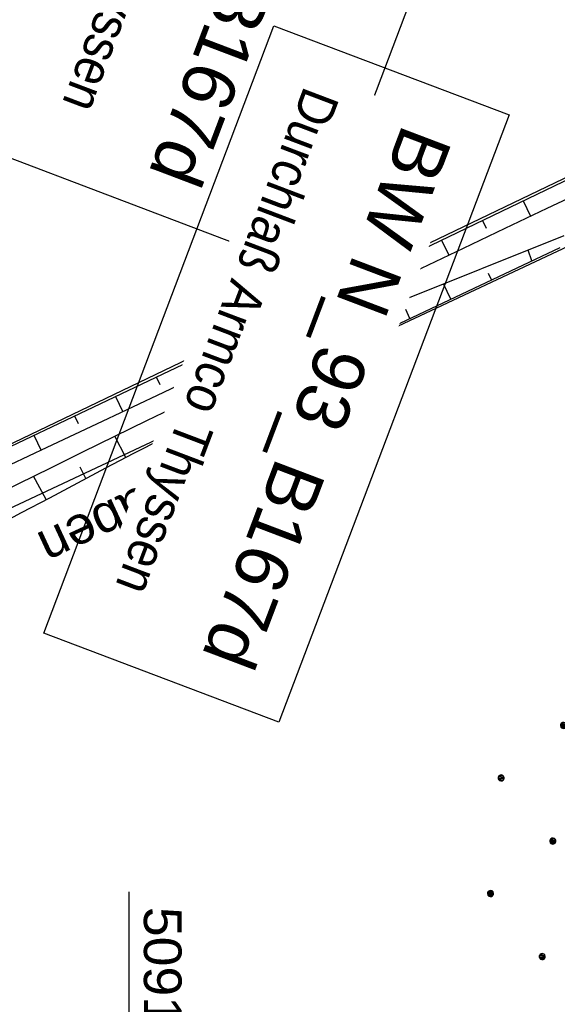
# Model space of a CAD drawing. Extents: x 508892 to 509489, y 458506 to 459473.
# Tile 9 of 62: x 509093 to 509128, y 458540 to 458605. Entities that reach past the tile are written whole.
import ezdxf

# ---------------------------------------------------------------- set-up
doc = ezdxf.new("R2010")
doc.units = 0
doc.header["$LTSCALE"] = 10
doc.header["$MEASUREMENT"] = 0
doc.linetypes.add('AUSGEZOGEN', pattern=[0])
doc.linetypes.add('LT00', pattern=[0])
doc.layers.get('0').update_dxf_attribs({"linetype": 'LT00'})
for name, color, linetype in [('--EK_BW_TEXT_B', 20, 'LT00'), ('--WASSER_NUTZUNG', 180, 'Continuous'), ('BW_TEXT_B', 20, 'AUSGEZOGEN'), ('DFK_KATASTER', 250, 'LT00'), ('DFK_NUTZUNG', 250, 'LT00'), ('GEWÄSSERNAME', 255, 'Continuous'), ('V111_BOESCH', 250, 'LT00'), ('V111_BOSCHUNG', 250, 'LT00'), ('V111_RASTER', 250, 'LT00'), ('V112_BOESCH', 250, 'LT00'), ('V112_BOSCHUNG', 250, 'LT00'), ('V112_RASTER', 250, 'LT00')]:
    doc.layers.add(name, color=color, linetype=linetype)
doc.styles.add('Beschrift', font='ARIAL.TTF')
doc.styles.get("Standard").update_dxf_attribs({"font": 'ARIAL.TTF'})

# ---------------------------------------------------------------- blocks, each defined once
blk = doc.blocks.new('SYMB7251')
at = {"color": 0, "linetype": 'ByBlock'}
for points in [[(-0.25, 0), (-0.208333, 0.028889), (-0.166667, 0.051111), (-0.125, 0.06), (-0.083333, 0.051111), (-0.041667, 0.028889), (0, 0)], [(0, 0), (0.041667, -0.028889), (0.083333, -0.051111), (0.125, -0.06), (0.166667, -0.051111), (0.208333, -0.028889), (0.25, 0)]]:
    blk.add_lwpolyline(points, dxfattribs=at)
blk = doc.blocks.new('Ackerland7')
at = {"layer": 'DFK_NUTZUNG', "color": 0, "linetype": 'ByBlock'}
for p, q in [((-4, 3.928), (-4, 3.67)), ((-3.95, 3.628), (-3.95, 3.97)), ((-3.9, 3.99), (-3.9, 3.607)), ((-3.85, 3.601), (-3.85, 3.997)), ((-3.8, 3.99), (-3.8, 3.607)), ((-3.75, 3.628), (-3.75, 3.97)), ((-3.7, 3.928), (-3.7, 3.67)), ((3.7, 3.929), (3.7, 3.671)), ((3.75, 3.629), (3.75, 3.971)), ((3.8, 3.992), (3.8, 3.608)), ((3.85, 3.602), (3.85, 3.998)), ((3.9, 3.992), (3.9, 3.608)), ((3.95, 3.629), (3.95, 3.971)), ((4, 3.929), (4, 3.671)), ((-3.65, 3.798), (-3.65, 3.8)), ((4.05, 3.799), (4.05, 3.801)), ((-7.85, 0.129), (-7.85, -0.129)), ((-7.8, -0.171), (-7.8, 0.171)), ((-7.75, 0.192), (-7.75, -0.192)), ((-7.7, -0.198), (-7.7, 0.198)), ((-7.65, 0.192), (-7.65, -0.192)), ((-7.6, -0.171), (-7.6, 0.171)), ((-7.55, 0.129), (-7.55, -0.129)), ((-7.5, -0.001), (-7.5, 0.001)), ((-0.15, 0.129), (-0.15, -0.129)), ((-0.1, -0.171), (-0.1, 0.171)), ((-0.05, 0.192), (-0.05, -0.192)), ((0, -0.198), (0, 0.198)), ((0.05, 0.192), (0.05, -0.192)), ((0.1, -0.171), (0.1, 0.171)), ((0.15, 0.129), (0.15, -0.129)), ((0.2, -0.001), (0.2, 0.001)), ((7.55, 0.129), (7.55, -0.129)), ((7.6, -0.171), (7.6, 0.171)), ((7.65, 0.192), (7.65, -0.192)), ((7.7, -0.198), (7.7, 0.198)), ((7.75, 0.192), (7.75, -0.192)), ((7.8, -0.171), (7.8, 0.171)), ((7.85, 0.129), (7.85, -0.129)), ((7.9, -0.001), (7.9, 0.001)), ((-4, -3.671), (-4, -3.929)), ((-3.95, -3.971), (-3.95, -3.629)), ((-3.9, -3.608), (-3.9, -3.992)), ((-3.85, -3.998), (-3.85, -3.602)), ((-3.8, -3.608), (-3.8, -3.992)), ((-3.75, -3.971), (-3.75, -3.629)), ((-3.7, -3.671), (-3.7, -3.929)), ((-3.65, -3.801), (-3.65, -3.799)), ((3.7, -3.671), (3.7, -3.929)), ((3.75, -3.971), (3.75, -3.629)), ((3.8, -3.608), (3.8, -3.992)), ((3.85, -3.998), (3.85, -3.602)), ((3.9, -3.608), (3.9, -3.992)), ((3.95, -3.971), (3.95, -3.629)), ((4, -3.671), (4, -3.929)), ((4.05, -3.801), (4.05, -3.799))]:
    blk.add_line(p, q, dxfattribs=at)
for points in [[(-3.65, 3.799), (-3.67, 3.886), (-3.725, 3.955), (-3.805, 3.994), (-3.894, 3.994), (-3.975, 3.955), (-4.03, 3.886), (-4.05, 3.799), (-4.03, 3.712), (-3.975, 3.642), (-3.894, 3.604), (-3.805, 3.604), (-3.725, 3.642), (-3.67, 3.712), (-3.65, 3.799)], [(4.05, 3.8), (4.03, 3.887), (3.975, 3.956), (3.894, 3.995), (3.805, 3.995), (3.725, 3.956), (3.67, 3.887), (3.65, 3.8), (3.67, 3.713), (3.725, 3.644), (3.805, 3.605), (3.894, 3.605), (3.975, 3.644), (4.03, 3.713), (4.05, 3.8)], [(-7.5, 0), (-7.52, 0.087), (-7.575, 0.156), (-7.655, 0.195), (-7.744, 0.195), (-7.825, 0.156), (-7.88, 0.087), (-7.9, 0)], [(0.2, 0), (0.18, 0.087), (0.125, 0.156), (0.045, 0.195), (-0.044, 0.195), (-0.125, 0.156), (-0.18, 0.087), (-0.2, 0)], [(-0.2, 0), (-0.18, -0.087), (-0.125, -0.156), (-0.044, -0.195), (0.045, -0.195), (0.125, -0.156), (0.18, -0.087), (0.2, 0)], [(7.9, 0), (7.88, 0.087), (7.825, 0.156), (7.744, 0.195), (7.655, 0.195), (7.575, 0.156), (7.52, 0.087), (7.5, 0)], [(7.5, 0), (7.52, -0.087), (7.575, -0.156), (7.655, -0.195), (7.744, -0.195), (7.825, -0.156), (7.88, -0.087), (7.9, 0)], [(-7.9, 0), (-7.88, -0.087), (-7.825, -0.156), (-7.744, -0.195), (-7.655, -0.195), (-7.575, -0.156), (-7.52, -0.087), (-7.5, 0)], [(-3.65, -3.8), (-3.67, -3.713), (-3.725, -3.644), (-3.805, -3.605), (-3.894, -3.605), (-3.975, -3.644), (-4.03, -3.713), (-4.05, -3.8), (-4.03, -3.887), (-3.975, -3.956), (-3.894, -3.995), (-3.805, -3.995), (-3.725, -3.956), (-3.67, -3.887), (-3.65, -3.8)], [(4.05, -3.8), (4.03, -3.713), (3.975, -3.644), (3.894, -3.605), (3.805, -3.605), (3.725, -3.644), (3.67, -3.713), (3.65, -3.8), (3.67, -3.887), (3.725, -3.956), (3.805, -3.995), (3.894, -3.995), (3.975, -3.956), (4.03, -3.887), (4.05, -3.8)]]:
    blk.add_lwpolyline(points, dxfattribs=at)

msp = doc.modelspace()

# ---------------------------------------------------------------- linework, layer by layer
at = {"layer": 'DFK_KATASTER'}
for p, q in [((509071.06, 458567.129), (509209.107, 458633.251)), ((509071.69, 458563.379), (509130.53, 458590.979))]:
    msp.add_line(p, q, dxfattribs=at)
at = {"layer": 'V111_BOESCH'}
for points in [[(509072.121, 458567.177), (509074.257, 458568.382), (509083.009, 458572.72), (509105.436, 458583.383), (509139.37, 458599.679), (509161.459, 458610.399), (509186.317, 458622.193), (509209.125, 458633.299)], [(509130.528, 458594.143), (509127.743, 458592.833), (509124.963, 458591.514), (509122.186, 458590.188), (509119.412, 458588.856), (509116.639, 458587.521), (509113.867, 458586.184), (509111.095, 458584.847), (509108.322, 458583.513), (509105.547, 458582.182), (509101.89, 458580.439), (509098.228, 458578.705), (509094.563, 458576.978), (509090.896, 458575.257), (509087.227, 458573.538), (509083.557, 458571.822), (509074.577, 458567.736), (509074.088, 458567.43), (509073.596, 458567.129), (509073.098, 458566.839), (509072.592, 458566.565), (509072.017, 458566.281), (509071.435, 458566.01)], [(509070.941, 458564.19), (509072.034, 458564.721), (509073.127, 458565.249), (509075.006, 458566.148), (509076.888, 458567.04), (509078.772, 458567.927), (509080.657, 458568.812), (509082.542, 458569.698), (509084.424, 458570.588), (509086.304, 458571.484), (509088.438, 458572.514), (509090.567, 458573.553), (509092.693, 458574.597), (509094.818, 458575.645), (509096.943, 458576.693), (509099.07, 458577.737), (509101.199, 458578.776), (509103.963, 458580.108), (509106.733, 458581.427), (509109.508, 458582.736), (509112.287, 458584.037), (509115.068, 458585.332), (509117.85, 458586.626), (509128.901, 458591.038)], [(509073.118, 458562.535), (509075.49, 458563.717), (509077.86, 458564.901), (509080.228, 458566.09), (509082.592, 458567.287), (509084.951, 458568.494), (509087.303, 458569.713), (509089.169, 458570.693), (509091.031, 458571.679), (509092.891, 458572.669), (509094.751, 458573.66), (509096.612, 458574.649), (509098.475, 458575.632), (509100.343, 458576.608), (509102.216, 458577.572), (509104.453, 458578.702), (509106.698, 458579.815), (509108.95, 458580.914), (509111.208, 458582.002), (509113.47, 458583.082), (509115.735, 458584.155), (509118.001, 458585.226), (509128.616, 458590.242)]]:
    msp.add_lwpolyline(points, dxfattribs=at)
at = {"layer": 'V111_BOSCHUNG'}
for p, q in [((509126.167, 458593.339), (509126.662, 458592.322)), ((509123.463, 458592.04), (509123.708, 458591.537)), ((509120.758, 458590.741), (509121.247, 458589.738)), ((509126.752, 458589.361), (509126.507, 458590.082)), ((509118.054, 458589.443), (509118.299, 458588.941)), ((509124.079, 458588.098), (509123.877, 458588.525)), ((509115.35, 458588.144), (509115.841, 458587.136)), ((509121.367, 458586.816), (509120.884, 458587.837)), ((509112.645, 458586.845), (509112.892, 458586.339)), ((509118.654, 458585.535), (509118.374, 458586.129)), ((509109.941, 458585.547), (509110.436, 458584.53)), ((509115.942, 458584.253), (509115.366, 458585.471)), ((509107.236, 458584.248), (509107.484, 458583.739)), ((509113.231, 458582.968), (509112.939, 458583.586)), ((509104.53, 458582.953), (509105.027, 458581.934)), ((509110.528, 458581.676), (509109.925, 458582.931)), ((509101.821, 458581.665), (509102.07, 458581.154)), ((509107.832, 458580.371), (509107.52, 458581.011)), ((509099.111, 458580.376), (509099.608, 458579.358)), ((509105.149, 458579.05), (509104.49, 458580.36)), ((509096.402, 458579.088), (509096.648, 458578.582)), ((509093.692, 458577.8), (509094.18, 458576.798)), ((509099.811, 458576.331), (509099.08, 458577.742)), ((509102.474, 458577.703), (509102.128, 458578.381)), ((509097.16, 458574.939), (509096.771, 458575.677)), ((509094.515, 458573.534), (509093.686, 458575.087))]:
    msp.add_line(p, q, dxfattribs=at)
at = {"layer": 'V111_RASTER'}
for p, q in [((509100, 458605), (509100, 458595)), ((509095, 458600), (509105, 458600)), ((509100, 458547.516), (509100, 458529.016))]:
    msp.add_line(p, q, dxfattribs=at)
at = {"layer": 'V112_BOESCH'}
for points in [[(509072.121, 458567.177), (509074.257, 458568.382), (509083.009, 458572.72), (509105.436, 458583.383), (509139.37, 458599.679), (509161.459, 458610.399), (509186.317, 458622.193), (509190.994, 458624.471)], [(509130.528, 458594.143), (509127.743, 458592.833), (509124.963, 458591.514), (509122.186, 458590.188), (509119.412, 458588.856), (509116.639, 458587.521), (509113.867, 458586.184), (509111.095, 458584.847), (509108.322, 458583.513), (509105.547, 458582.182), (509101.89, 458580.439), (509098.228, 458578.705), (509094.563, 458576.978), (509090.896, 458575.256), (509087.227, 458573.538), (509083.557, 458571.822), (509074.577, 458567.736), (509074.088, 458567.43), (509073.596, 458567.129), (509073.098, 458566.839), (509072.592, 458566.565), (509072.017, 458566.281), (509071.435, 458566.01)], [(509070.941, 458564.19), (509072.034, 458564.721), (509073.127, 458565.249), (509075.006, 458566.148), (509076.888, 458567.04), (509078.772, 458567.927), (509080.657, 458568.812), (509082.542, 458569.698), (509084.425, 458570.588), (509086.304, 458571.484), (509088.438, 458572.514), (509090.567, 458573.553), (509092.693, 458574.598), (509094.818, 458575.645), (509096.943, 458576.693), (509099.07, 458577.737), (509101.199, 458578.776), (509103.963, 458580.108), (509106.733, 458581.427), (509109.508, 458582.736), (509112.287, 458584.037), (509115.068, 458585.332), (509117.85, 458586.626), (509128.901, 458591.038)], [(509073.118, 458562.535), (509075.49, 458563.717), (509077.86, 458564.901), (509080.228, 458566.09), (509082.592, 458567.287), (509084.951, 458568.494), (509087.303, 458569.713), (509089.169, 458570.693), (509091.031, 458571.679), (509092.891, 458572.669), (509094.751, 458573.66), (509096.612, 458574.649), (509098.475, 458575.632), (509100.343, 458576.608), (509102.216, 458577.572), (509104.453, 458578.702), (509106.698, 458579.815), (509108.95, 458580.914), (509111.208, 458582.002), (509113.47, 458583.082), (509115.735, 458584.155), (509118.001, 458585.226), (509128.616, 458590.242)]]:
    msp.add_lwpolyline(points, dxfattribs=at)
at = {"layer": 'V112_BOSCHUNG'}
for p, q in [((509126.167, 458593.339), (509126.662, 458592.322)), ((509123.463, 458592.04), (509123.708, 458591.537)), ((509120.758, 458590.741), (509121.247, 458589.738)), ((509126.752, 458589.361), (509126.507, 458590.082)), ((509118.054, 458589.443), (509118.299, 458588.94)), ((509124.079, 458588.098), (509123.878, 458588.525)), ((509115.35, 458588.144), (509115.841, 458587.136)), ((509121.367, 458586.816), (509120.884, 458587.837)), ((509112.645, 458586.845), (509112.892, 458586.339)), ((509118.654, 458585.535), (509118.374, 458586.129)), ((509109.941, 458585.547), (509110.436, 458584.53)), ((509115.942, 458584.253), (509115.366, 458585.471)), ((509107.236, 458584.248), (509107.485, 458583.739)), ((509113.231, 458582.968), (509112.939, 458583.586)), ((509104.53, 458582.953), (509105.027, 458581.934)), ((509110.528, 458581.676), (509109.925, 458582.931)), ((509101.821, 458581.665), (509102.07, 458581.154)), ((509107.832, 458580.371), (509107.52, 458581.011)), ((509099.111, 458580.376), (509099.608, 458579.358)), ((509105.149, 458579.049), (509104.49, 458580.36)), ((509096.402, 458579.088), (509096.648, 458578.582)), ((509093.692, 458577.8), (509094.18, 458576.798)), ((509099.811, 458576.331), (509099.08, 458577.742)), ((509102.474, 458577.703), (509102.128, 458578.381)), ((509097.16, 458574.939), (509096.771, 458575.678)), ((509094.515, 458573.534), (509093.686, 458575.087))]:
    msp.add_line(p, q, dxfattribs=at)
at = {"layer": 'V112_RASTER'}
for p, q in [((509100, 458605), (509100, 458595)), ((509105, 458600), (509095, 458600))]:
    msp.add_line(p, q, dxfattribs=at)

# ---------------------------------------------------------------- block references
at = {"layer": '--WASSER_NUTZUNG', "xscale": 9.999999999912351, "yscale": 10.00000000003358, "zscale": 10, "rotation": 28.19352137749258}
msp.add_blockref('SYMB7251', (509106.813, 458582.182), dxfattribs=at)
at = {"layer": 'DFK_NUTZUNG', "rotation": 264.7376999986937}
for p in [(509099.049, 458613.372), (509128.139, 458550.895)]:
    msp.add_blockref('Ackerland7', p, dxfattribs=at)

# ---------------------------------------------------------------- texts
at = {"layer": 'GEWÄSSERNAME', "insert": (509114.043, 458581.462), "char_height": 2.5, "attachment_point": 7, "rotation": 204.87049, "style": 'Beschrift'}
msp.add_mtext('Bücherlgraben', dxfattribs=at)
at = {"layer": 'V111_RASTER', "width": 1.017}
msp.add_text(' 509100', height=2.5, rotation=-89.99976, dxfattribs=at).set_placement((509101, 458547.516))

# ---------------------------------------------------------------- next in the draw order: texts
at = {"layer": 'BW_TEXT_B', "insert": (509123.408, 458627.221), "char_height": 2, "width": 37.55462, "attachment_point": 1, "rotation": 249.2379, "style": 'Beschrift', "bg_fill": 3, "box_fill_scale": 1.5, "bg_fill_color": 256, "bg_fill_transparency": 0}
msp.add_mtext('\\pt20;{\\Funir_o|c0;\\H1.75x;6738763\\fArial|b0|i0|c238|p34;\\H0.5714x;\\P\\ptz;\\H1.75x;BW N_93_B1\\fArial|b0|i0|c0|p34;67d\\fArial|b0|i0|c238|p34;\\W0.8;\\P\\H0.3714x;\\W1;\\P\\fArial|b0|i0|c0|p34;\\H1.924x;\\W0.9;Durchlaß Armco Thyssen\\fArial|b0|i0|c238|p34;\\P\\H0.1999x;\\W1;\\P\\pt8,20;\\H3.602x;K\\fArial|b0|i0|c0|p34;m^I^I\\fArial|b0|i0|c238|p34;1\\fArial|b0|i0|c0|p34;67.491\\fArial|b0|i0|c238|p34;\\PBw.Wi\\fArial|b0|i0|c0|p34;.^I^I61.08\\fArial|b0|i0|c238|p34; gon\\PL.W.^I\\fArial|b0|i0|c0|p34;                 2.00 \\fArial|b0|i0|c238|p34;m\\P\\fArial|b0|i0|c0|p34;L.H.^I                 2.00 m}', dxfattribs=at)

# ---------------------------------------------------------------- next in the draw order: linework, layer by layer
at = {"layer": 'BW_TEXT_B'}
msp.add_lwpolyline([(509127.154, 458628.956), (509111.888, 458588.687), (509078.217, 458601.452), (509093.483, 458641.721)], close=True, dxfattribs=at)

# ---------------------------------------------------------------- next in the draw order: texts
at = {"layer": '--EK_BW_TEXT_B', "insert": (509121.484, 458597.298), "char_height": 2, "width": 37.55462, "attachment_point": 1, "rotation": 249.2379, "style": 'Beschrift', "bg_fill": 3, "box_fill_scale": 1.5, "bg_fill_color": 256, "bg_fill_transparency": 0}
msp.add_mtext('{\\fArial|b0|i0|c238|p34;\\H1.7499x;BW N_93_B1\\fArial|b0|i0|c0|p34;67d\\fArial|b0|i0|c238|p34;\\W0.8;\\P\\H0.3714x;\\W1;\\P\\fArial|b0|i0|c0|p34;\\H1.924x;\\W0.9;Durchlaß Armco Thyssen}', dxfattribs=at)

# ---------------------------------------------------------------- next in the draw order: linework, layer by layer
at = {"layer": '--EK_BW_TEXT_B'}
msp.add_lwpolyline([(509125.231, 458599.034), (509109.964, 458558.765), (509094.369, 458564.677), (509109.635, 458604.946)], close=True, dxfattribs=at)

doc.saveas('drawing.dxf')
